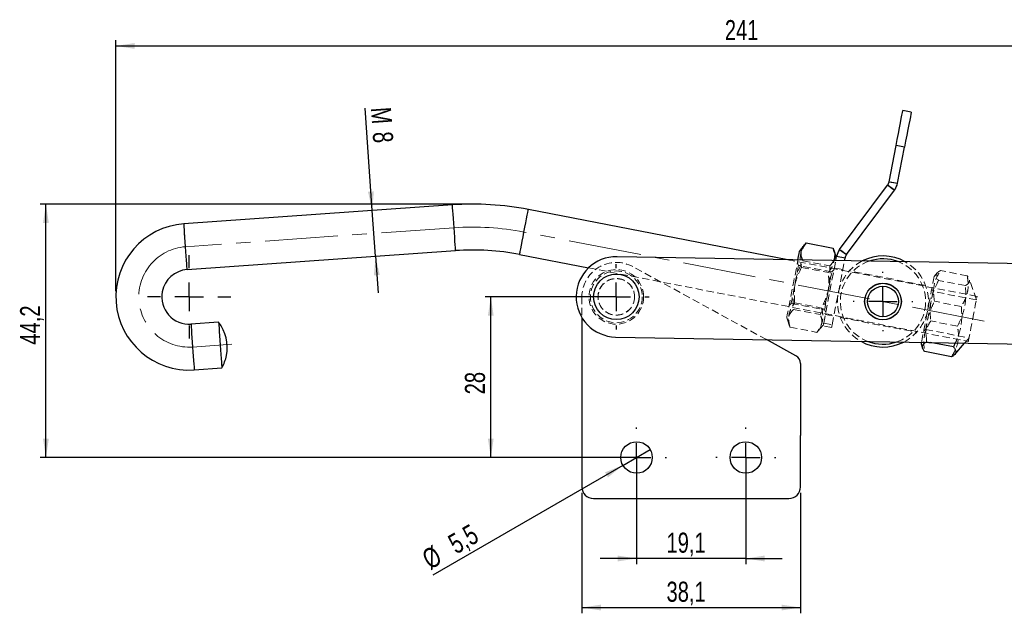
# Model space of a CAD drawing. Header units: millimetres. Extents: x 31 to 337, y 71 to 279.
# Tile 5 of 28: x 31 to 203, y 175 to 279. Entities that reach past the tile are written whole.
import ezdxf

# ---------------------------------------------------------------- set-up
doc = ezdxf.new("R2010")
doc.units = ezdxf.units.MM
doc.linetypes.add('CENTERX2', pattern=[20.32, 12.7, -2.54, 2.54, -2.54])
doc.linetypes.add('HIDDEN', pattern=[1.905, 1.27, -0.635])
doc.layers.add('FORMATO', color=179, linetype='Continuous')
doc.styles.add('SLDTEXTSTYLE0', font='TXT', dxfattribs={"width": 0.75})
doc.dimstyles.new('SLDDIMSTYLE0', dxfattribs={"dimtxt": 3.5, "dimasz": 3.302, "dimexe": 0, "dimexo": 0.0625, "dimgap": 0.875, "dimtad": 1, "dimdec": 3, "dimrnd": 1e-09, "dimzin": 12, "dimdsep": 46, "dimtxsty": 'SLDTEXTSTYLE0', "dimsah": 1, "dimcen": 0.09, "dimadec": 0, "dimazin": 3, "dimtfac": 1, "dimtdec": 3, "dimtmove": 0, "dimatfit": 0, "dimfxl": 0, "dimfrac": 2, "dimtolj": 1, "dimtzin": 12, "dimarcsym": 0})
doc.dimstyles.new('SLDDIMSTYLE1', dxfattribs={"dimtxt": 3.5, "dimasz": 3.302, "dimexe": 0, "dimexo": 0.0625, "dimgap": 0.875, "dimtad": 1, "dimdec": 1, "dimrnd": 1e-09, "dimzin": 12, "dimdsep": 46, "dimtxsty": 'SLDTEXTSTYLE0', "dimsah": 1, "dimcen": 0.09, "dimadec": 0, "dimazin": 3, "dimtfac": 1, "dimtdec": 1, "dimtofl": 0, "dimtmove": 0, "dimatfit": 3, "dimfxl": 0, "dimfrac": 2, "dimtolj": 1, "dimtzin": 12, "dimarcsym": 0})
doc.dimstyles.new('SLDDIMSTYLE2', dxfattribs={"dimtxt": 3.5, "dimasz": 3.302, "dimexe": 0, "dimexo": 0.0625, "dimgap": 0.875, "dimtad": 1, "dimdec": 1, "dimrnd": 1e-09, "dimzin": 12, "dimdsep": 46, "dimtxsty": 'SLDTEXTSTYLE0', "dimsah": 1, "dimcen": 0.09, "dimadec": 0, "dimazin": 3, "dimtfac": 1, "dimtdec": 1, "dimtmove": 0, "dimatfit": 0, "dimfxl": 0, "dimfrac": 2, "dimtolj": 1, "dimtzin": 12, "dimarcsym": 0})
doc.dimstyles.new('SLDDIMSTYLE3', dxfattribs={"dimtxt": 3.5, "dimasz": 3.302, "dimexe": 0, "dimexo": 0.0625, "dimgap": 0.875, "dimtad": 1, "dimdec": 3, "dimrnd": 1e-09, "dimzin": 12, "dimdsep": 46, "dimtxsty": 'SLDTEXTSTYLE0', "dimsah": 1, "dimcen": 0.09, "dimadec": 0, "dimazin": 3, "dimtfac": 1, "dimtdec": 3, "dimtofl": 0, "dimtmove": 0, "dimatfit": 3, "dimfxl": 0, "dimfrac": 2, "dimtolj": 1, "dimtzin": 12, "dimarcsym": 0})
doc.dimstyles.new('SLDDIMSTYLE4', dxfattribs={"dimtxt": 3.5, "dimasz": 3.302, "dimexe": 0, "dimexo": 0.0625, "dimgap": 0.875, "dimtad": 1, "dimdec": 3, "dimrnd": 1e-09, "dimzin": 12, "dimdsep": 46, "dimtxsty": 'SLDTEXTSTYLE0', "dimblk1": 'NONE', "dimsah": 1, "dimcen": 0, "dimadec": 0, "dimazin": 3, "dimtfac": 1, "dimtdec": 3, "dimtmove": 0, "dimatfit": 3, "dimldrblk": 'NONE', "dimfxl": 0, "dimfrac": 2, "dimtolj": 1, "dimtzin": 12, "dimarcsym": 0})
doc.dimstyles.new('SLDDIMSTYLE5', dxfattribs={"dimtxt": 3.5, "dimasz": 3.302, "dimexe": 0, "dimexo": 0.0625, "dimgap": 0.875, "dimtad": 1, "dimdec": 0, "dimrnd": 1e-09, "dimzin": 12, "dimdsep": 46, "dimtxsty": 'SLDTEXTSTYLE0', "dimsah": 1, "dimcen": 0.09, "dimadec": 0, "dimazin": 3, "dimtfac": 1, "dimtdec": 0, "dimtofl": 0, "dimtmove": 0, "dimatfit": 3, "dimfxl": 0, "dimfrac": 2, "dimtolj": 1, "dimtzin": 12, "dimarcsym": 0})

# ---------------------------------------------------------------- blocks, each defined once
blk = doc.blocks.new('_D')
at = {"layer": 'FORMATO'}
for p, q in [((92.61, 245.31), (91.36, 263.14)), ((93.18, 237.33), (92.61, 245.31)), ((93.18, 237.33), (93.62, 230.99))]:
    blk.add_line(p, q, dxfattribs=at)
for points in [[(92.61, 245.31), (92.89, 248.64), (91.87, 248.57)], [(93.18, 237.33), (92.9, 234), (93.92, 234.07)]]:
    blk.add_solid(points, dxfattribs=at)
at = {"layer": 'FORMATO', "char_height": 3.5, "attachment_point": 1, "rotation": 274.0364, "style": 'SLDTEXTSTYLE0'}
for s, insert in [('M', (95.86, 263.45)), ('8', (96.16, 259.18))]:
    blk.add_mtext(s, dxfattribs=dict(at, insert=insert))
blk = doc.blocks.new('_D_1')
at = {"layer": 'FORMATO'}
for p, q in [((109.16, 246.42), (34.72, 246.42)), ((35.72, 202.26), (35.72, 246.42)), ((137.68, 202.26), (34.72, 202.26))]:
    blk.add_line(p, q, dxfattribs=at)
for points in [[(35.72, 246.42), (35.21, 243.12), (36.23, 243.12)], [(35.72, 202.26), (36.23, 205.56), (35.21, 205.56)]]:
    blk.add_solid(points, dxfattribs=at)
at = {"layer": 'FORMATO', "insert": (31.21, 221.93), "char_height": 3.5, "attachment_point": 1, "rotation": 90, "style": 'SLDTEXTSTYLE0'}
blk.add_mtext('44,2', dxfattribs=at)
blk = doc.blocks.new('_D_2')
at = {"layer": 'FORMATO'}
for p, q in [((138.68, 201.26), (138.68, 183.65)), ((157.73, 201.26), (157.73, 183.65)), ((138.68, 184.65), (132.33, 184.65)), ((157.73, 184.65), (138.68, 184.65)), ((157.73, 184.65), (164.08, 184.65))]:
    blk.add_line(p, q, dxfattribs=at)
for points in [[(138.68, 184.65), (135.38, 185.16), (135.38, 184.14)], [(157.73, 184.65), (161.04, 184.14), (161.04, 185.16)]]:
    blk.add_solid(points, dxfattribs=at)
at = {"layer": 'FORMATO', "insert": (143.91, 189.16), "char_height": 3.5, "attachment_point": 1, "style": 'SLDTEXTSTYLE0'}
blk.add_mtext('19,1', dxfattribs=at)
blk = doc.blocks.new('_D_3')
at = {"layer": 'FORMATO'}
for p, q in [((129.16, 196.11), (129.16, 175.1)), ((167.26, 196.11), (167.26, 175.1)), ((129.16, 176.1), (167.26, 176.1))]:
    blk.add_line(p, q, dxfattribs=at)
for points in [[(129.16, 176.1), (132.46, 175.59), (132.46, 176.6)], [(167.26, 176.1), (163.96, 176.6), (163.96, 175.59)]]:
    blk.add_solid(points, dxfattribs=at)
at = {"layer": 'FORMATO', "insert": (143.91, 180.61), "char_height": 3.5, "attachment_point": 1, "style": 'SLDTEXTSTYLE0'}
blk.add_mtext('38,1', dxfattribs=at)
blk = doc.blocks.new('_D_4')
at = {"layer": 'FORMATO'}
for q in [(141.06, 203.64), (103.19, 181.77)]:
    blk.add_line((136.3, 200.89), q, dxfattribs=at)
blk.add_solid([(136.3, 200.89), (133.19, 199.67), (133.7, 198.79)], dxfattribs=at)
at = {"layer": 'FORMATO', "char_height": 3.5, "attachment_point": 1, "rotation": 30, "style": 'SLDTEXTSTYLE0'}
for s, insert in [('5,5', (105.48, 188.35)), ('%%c', (100.94, 185.67))]:
    blk.add_mtext(s, dxfattribs=dict(at, insert=insert))
blk = doc.blocks.new('_NONE')
blk = doc.blocks.new('_D_5')
at = {"layer": 'FORMATO'}
for p, q in [((134.16, 230.26), (112.28, 230.26)), ((113.28, 202.26), (113.28, 230.26)), ((132.43, 202.26), (112.28, 202.26))]:
    blk.add_line(p, q, dxfattribs=at)
for points in [[(113.28, 230.26), (112.77, 226.96), (113.78, 226.96)], [(113.28, 202.26), (113.78, 205.56), (112.77, 205.56)]]:
    blk.add_solid(points, dxfattribs=at)
at = {"layer": 'FORMATO', "insert": (108.76, 213.27), "char_height": 3.5, "attachment_point": 1, "rotation": 90, "style": 'SLDTEXTSTYLE0'}
blk.add_mtext('28', dxfattribs=at)
blk = doc.blocks.new('_D_6')
at = {"layer": 'FORMATO'}
for p, q in [((47.91, 231.26), (47.91, 275)), ((288.75, 228.04), (288.75, 275)), ((47.91, 274), (288.75, 274))]:
    blk.add_line(p, q, dxfattribs=at)
for points in [[(47.91, 274), (51.21, 273.49), (51.21, 274.51)], [(288.75, 274), (285.45, 274.51), (285.45, 273.49)]]:
    blk.add_solid(points, dxfattribs=at)
at = {"layer": 'FORMATO', "insert": (154.08, 278.51), "char_height": 3.5, "attachment_point": 1, "style": 'SLDTEXTSTYLE0'}
blk.add_mtext('241', dxfattribs=at)
blk = doc.blocks.new('SW_CENTERMARKSYMBOL_0')
at = {"layer": 'FORMATO', "color": 0}
for p, q in [((0, 5), (0, 5.7)), ((0, 0), (0, 2.5)), ((-5, 0), (-5.7, 0)), ((0, 0), (-2.5, 0)), ((0, 0), (0, -2.5)), ((0, 0), (2.5, 0)), ((5, 0), (5.7, 0)), ((0, -5), (0, -5.7))]:
    blk.add_line(p, q, dxfattribs=at)
blk = doc.blocks.new('SW_CENTERMARKSYMBOL_1')
at = {"layer": 'FORMATO', "color": 0}
for p, q in [((0, 5), (0, 5.175)), ((0, 0), (0, 2.5)), ((-5, 0), (-5.175, 0)), ((0, 0), (-2.5, 0)), ((0, 0), (0, -2.5)), ((0, 0), (2.5, 0)), ((5, 0), (5.175, 0)), ((0, -5), (0, -5.175))]:
    blk.add_line(p, q, dxfattribs=at)
blk = doc.blocks.new('SW_CENTERMARKSYMBOL_2')
at = {"layer": 'FORMATO', "color": 0}
for p, q in [((0, 5), (0, 7.26)), ((0, 0), (0, 2.5)), ((-5, 0), (-7.26, 0)), ((0, 0), (-2.5, 0)), ((0, 0), (0, -2.5)), ((0, 0), (2.5, 0)), ((5, 0), (7.26, 0)), ((0, -5), (0, -7.26))]:
    blk.add_line(p, q, dxfattribs=at)
blk = doc.blocks.new('SW_CENTERMARKSYMBOL_3')
at = {"layer": 'FORMATO', "color": 0}
for p, q in [((0, 5), (0, 5.25)), ((0, 0), (0, 2.5)), ((-5, 0), (-5.25, 0)), ((0, 0), (-2.5, 0)), ((0, 0), (0, -2.5)), ((0, 0), (2.5, 0)), ((5, 0), (5.25, 0)), ((0, -5), (0, -5.25))]:
    blk.add_line(p, q, dxfattribs=at)
blk = doc.blocks.new('SW_CENTERMARKSYMBOL_4')
at = {"layer": 'FORMATO', "color": 0}
for p, q in [((0, 5), (0, 5.25)), ((0, 0), (0, 2.5)), ((-5, 0), (-5.25, 0)), ((0, 0), (-2.5, 0)), ((0, 0), (0, -2.5)), ((0, 0), (2.5, 0)), ((5, 0), (5.25, 0)), ((0, -5), (0, -5.25))]:
    blk.add_line(p, q, dxfattribs=at)

msp = doc.modelspace()

# ---------------------------------------------------------------- linework, layer by layer
at = {"color": 7, "linetype": 'Continuous', "lineweight": 25}
for p, q in [((186.5823, 262.4822), (185.1097, 262.7673)), ((182.7037, 250.3399), (183.9217, 256.6312)), ((185.3944, 256.3461), (183.9217, 256.6312)), ((184.1764, 250.0548), (185.3944, 256.3461)), ((174.0957, 238.5164), (182.4347, 249.73)), ((183.6384, 248.8349), (182.4347, 249.73)), ((182.7037, 250.3399), (184.1764, 250.0548)), ((175.2994, 237.6213), (183.6384, 248.8349)), ((106.5829, 246.2938), (59.7763, 242.9909)), ((165.0357, 236.7399), (119.8235, 245.4932)), ((168.0315, 239.3904), (167.1446, 238.3687)), ((168.2783, 239.6514), (172.953, 238.7463)), ((60.3394, 235.0107), (107.146, 238.3136)), ((118.3029, 237.639), (130.3142, 235.3136)), ((214.5096, 235.8763), (135.2804, 237.2592)), ((173.5261, 237.1332), (173.0837, 238.4151)), ((173.4216, 236.5935), (173.5577, 237.2964)), ((175.0304, 237.0113), (173.5577, 237.2964)), ((174.0957, 238.5164), (175.2994, 237.6213)), ((174.9443, 236.5669), (175.0304, 237.0113)), ((129.1582, 226.6548), (129.1582, 206.1104)), ((65.8239, 225.848), (61.0099, 225.5083)), ((135.036, 223.2614), (214.2652, 221.8784)), ((166.4774, 219.9869), (161.3236, 222.8025)), ((188.3035, 222.0494), (188.5609, 221.3035)), ((193.9364, 221.5206), (189.8906, 222.3039)), ((194.2601, 222.2276), (193.9364, 221.5206)), ((194.1677, 220.218), (195.8873, 222.1992)), ((193.6045, 219.8062), (188.9298, 220.7113)), ((167.2582, 218.6705), (167.2582, 206.1104)), ((61.573, 217.5282), (66.3871, 217.8679)), ((129.1582, 206.1104), (129.1582, 197.1103)), ((167.2582, 197.1103), (167.2582, 206.1104)), ((131.1582, 195.1103), (165.2582, 195.1103))]:
    msp.add_line(p, q, dxfattribs=at)
at = {"color": 7, "linetype": 'HIDDEN', "lineweight": 18}
for p, q in [((183.9217, 256.6312), (185.3944, 256.3461)), ((182.4347, 249.73), (183.6384, 248.8349)), ((184.1764, 250.0548), (182.7037, 250.3399)), ((173.5577, 237.2964), (175.0304, 237.0113)), ((175.2994, 237.6213), (174.0957, 238.5164)), ((130.3142, 235.3136), (196.5378, 222.4924)), ((161.3236, 222.8025), (138.0348, 235.5258)), ((198.0584, 230.3465), (165.0357, 236.7399)), ((166.9314, 235.7363), (166.7247, 236.1996)), ((172.7415, 234.6114), (166.9314, 235.7363)), ((167.4561, 235.4045), (172.1308, 234.4995)), ((167.6798, 236.5597), (167.6381, 236.6944)), ((167.6798, 236.5597), (172.3545, 235.6546)), ((171.3117, 225.6956), (173.4216, 236.5935)), ((172.7844, 225.4105), (174.9443, 236.5669)), ((174.6471, 235.0318), (173.1745, 235.3169)), ((173.1062, 234.9641), (172.7415, 234.6114)), ((189.1033, 232.2331), (175.7766, 234.8132)), ((191.1016, 234.4266), (190.5844, 233.8307)), ((196.3396, 233.9334), (191.6648, 234.8384)), ((196.0077, 232.219), (191.3329, 233.124)), ((197.9447, 229.7594), (196.7084, 233.3411)), ((129.1582, 230.2603), (129.1582, 226.6548)), ((190.3711, 231.1982), (190.1644, 231.6615)), ((197.9396, 229.7329), (190.3711, 231.1982)), ((165.2837, 228.7566), (165.6483, 229.1093)), ((165.6483, 229.1093), (171.4585, 227.9844)), ((166.259, 229.2212), (170.9337, 228.3162)), ((195.304, 228.5842), (190.6292, 229.4892)), ((164.8637, 226.5875), (165.3051, 225.3086)), ((166.0354, 228.066), (170.7101, 227.161)), ((171.4585, 227.9844), (171.6652, 227.5211)), ((171.5969, 227.1683), (173.0695, 226.8831)), ((174.1878, 226.6666), (187.5368, 224.0822)), ((165.4368, 224.9744), (170.1115, 224.0693)), ((170.3563, 224.3279), (171.2452, 225.352)), ((172.6894, 224.9196), (171.2167, 225.2047)), ((171.3117, 225.6956), (172.7844, 225.4105)), ((194.6401, 225.1554), (189.9654, 226.0604)), ((188.7234, 224.2186), (189.0881, 224.5713)), ((189.0881, 224.5713), (196.6566, 223.106)), ((189.0773, 222.3181), (189.2617, 222.4256)), ((189.8906, 222.3039), (189.2617, 222.4256)), ((195.8873, 222.1992), (196.6515, 223.0795))]:
    msp.add_line(p, q, dxfattribs=at)
at = {"color": 7, "linetype": 'Continuous', "lineweight": 25, "flags": 128}
for points in [[(183.9217, 256.6312), (184.128, 257.6968), (184.328, 258.7299), (184.5157, 259.6993), (184.6853, 260.5754), (184.8318, 261.3317), (184.9505, 261.9452), (185.038, 262.3973), (185.0916, 262.6741), (185.1097, 262.7673)], [(186.5823, 262.4822), (186.5643, 262.389), (186.5107, 262.1121), (186.4232, 261.6601), (186.3044, 261.0466), (186.158, 260.2903), (185.9884, 259.4142), (185.8007, 258.4448), (185.6007, 257.4116), (185.3944, 256.3461)], [(166.8232, 236.7087), (166.9406, 237.3147), (167.0394, 237.8252), (167.1067, 238.1731), (167.1406, 238.348), (167.1446, 238.3687)], [(65.8239, 225.848), (65.8255, 225.8262), (65.8377, 225.6528), (65.8617, 225.3135), (65.8963, 224.8232), (65.94, 224.2033), (65.991, 223.4809), (66.047, 222.6876), (66.1055, 221.858)], [(66.1055, 221.858), (66.164, 221.0284), (66.22, 220.2351), (66.271, 219.5127), (66.3147, 218.8928), (66.3493, 218.4025), (66.3733, 218.0632), (66.3855, 217.8897), (66.3871, 217.8679)], [(188.3579, 222.3306), (188.3348, 222.2111), (188.3055, 222.0601), (188.3035, 222.0494)]]:
    msp.add_lwpolyline(points, dxfattribs=at)
at = {"color": 8, "linetype": 'Continuous', "lineweight": 25, "flags": 128}
for points in [[(106.8644, 242.3037), (106.8059, 243.1333), (106.7499, 243.9266), (106.6989, 244.649), (106.6552, 245.2689), (106.6206, 245.7592), (106.5967, 246.0985), (106.5844, 246.2719), (106.5829, 246.2938)], [(119.0632, 241.5661), (119.2212, 242.3826), (119.3724, 243.1634), (119.51, 243.8744), (119.6282, 244.4845), (119.7216, 244.967), (119.7862, 245.301), (119.8193, 245.4716), (119.8235, 245.4932)], [(60.0578, 239.0008), (59.9993, 239.8304), (59.9433, 240.6237), (59.8923, 241.3461), (59.8486, 241.966), (59.814, 242.4563), (59.79, 242.7956), (59.7778, 242.969), (59.7763, 242.9909)], [(107.146, 238.3136), (107.1445, 238.3355), (107.1322, 238.5089), (107.1083, 238.8482), (107.0737, 239.3385), (107.0299, 239.9584), (106.979, 240.6808), (106.923, 241.4741), (106.8644, 242.3037)], [(118.3029, 237.639), (118.307, 237.6605), (118.3401, 237.8312), (118.4047, 238.1651), (118.4981, 238.6477), (118.6163, 239.2578), (118.7539, 239.9688), (118.9051, 240.7496), (119.0632, 241.5661)], [(60.3394, 235.0107), (60.3378, 235.0326), (60.3256, 235.206), (60.3017, 235.5453), (60.2671, 236.0356), (60.2233, 236.6555), (60.1723, 237.3779), (60.1164, 238.1712), (60.0578, 239.0008)], [(61.0099, 225.5083), (61.0115, 225.4865), (61.0237, 225.3131), (61.0476, 224.9738), (61.0822, 224.4835), (61.126, 223.8636), (61.177, 223.1412), (61.2329, 222.3478), (61.2915, 221.5183)], [(61.2915, 221.5183), (61.35, 220.6887), (61.406, 219.8953), (61.457, 219.173), (61.5007, 218.5531), (61.5353, 218.0628), (61.5593, 217.7235), (61.5715, 217.55), (61.573, 217.5282)]]:
    msp.add_lwpolyline(points, dxfattribs=at)
at = {"color": 7, "linetype": 'HIDDEN', "lineweight": 18, "flags": 128}
for points in [[(106.5829, 246.2938), (106.5844, 246.2719), (106.5967, 246.0985), (106.6206, 245.7592), (106.6552, 245.2689), (106.6989, 244.649), (106.7499, 243.9266), (106.8059, 243.1333), (106.8644, 242.3037), (106.923, 241.4741), (106.979, 240.6808), (107.0299, 239.9584), (107.0737, 239.3385), (107.1083, 238.8482), (107.1322, 238.5089), (107.1445, 238.3355), (107.146, 238.3136)], [(119.8235, 245.4932), (119.8193, 245.4716), (119.7862, 245.301), (119.7216, 244.967), (119.6282, 244.4845), (119.51, 243.8744), (119.3724, 243.1634), (119.2212, 242.3826), (119.0632, 241.5661), (118.9051, 240.7496), (118.7539, 239.9688), (118.6163, 239.2578), (118.4981, 238.6477), (118.4047, 238.1651), (118.3401, 237.8312), (118.307, 237.6605), (118.3029, 237.639)], [(59.7763, 242.9909), (59.7778, 242.969), (59.79, 242.7956), (59.814, 242.4563), (59.8486, 241.966), (59.8923, 241.3461), (59.9433, 240.6237), (59.9993, 239.8304), (60.0578, 239.0008), (60.1164, 238.1712), (60.1723, 237.3779), (60.2233, 236.6555), (60.2671, 236.0356), (60.3017, 235.5453), (60.3256, 235.206), (60.3378, 235.0326), (60.3394, 235.0107)], [(164.8637, 226.5875), (164.8684, 226.6117), (164.9036, 226.7934), (164.9722, 227.1478), (165.0722, 227.6642), (165.2005, 228.3268), (165.3532, 229.1156), (165.5257, 230.0066), (165.7127, 230.9727), (165.9086, 231.9844), (166.1074, 233.0112), (166.303, 234.0218), (166.4896, 234.9855), (166.6614, 235.873), (166.8133, 236.6574), (166.8232, 236.7087)], [(166.9314, 235.7363), (166.9249, 235.7029), (166.8868, 235.5063), (166.8166, 235.1434), (166.7179, 234.6339), (166.5962, 234.0052), (166.458, 233.2911), (166.3107, 232.5303), (166.1622, 231.7637), (166.0207, 231.0326), (165.8937, 230.3764), (165.788, 229.8306), (165.7094, 229.4245), (165.662, 229.18), (165.6483, 229.1093)], [(172.4697, 233.2076), (172.5806, 233.7806), (172.6657, 234.2197), (172.7202, 234.5014), (172.7413, 234.6103), (172.7415, 234.6114)], [(190.5844, 233.8307), (190.5769, 233.7923), (190.5371, 233.5867), (190.4641, 233.2096), (190.3601, 232.6724), (190.2283, 231.9914), (190.0726, 231.1873), (189.8978, 230.2846), (189.7093, 229.3106)], [(171.4585, 227.9844), (171.4611, 227.998), (171.4917, 228.1562), (171.5551, 228.4836), (171.6479, 228.9628), (171.7651, 229.5679), (171.9003, 230.2663), (172.0462, 231.0202), (172.1951, 231.7892), (172.3388, 232.5316), (172.4697, 233.2076)], [(190.3711, 231.1982), (190.3701, 231.193), (190.3445, 231.061), (190.2858, 230.7578), (190.1971, 230.2996), (190.0832, 229.7113), (189.9503, 229.0246), (189.8054, 228.2763), (189.6565, 227.507), (189.5115, 226.758), (189.3782, 226.0698), (189.2639, 225.4794), (189.1747, 225.0187), (189.1154, 224.7125), (189.0893, 224.5773), (189.0881, 224.5713)], [(197.2981, 226.4195), (197.4562, 227.2359), (197.6073, 228.0167), (197.745, 228.7277), (197.8631, 229.3378), (197.9565, 229.8204), (198.0212, 230.1543), (198.0542, 230.325), (198.0584, 230.3465)], [(189.7093, 229.3106), (189.5126, 228.2949), (189.3139, 227.2685), (189.1191, 226.2625), (188.9342, 225.3074), (188.7648, 224.4323), (188.616, 223.6639), (188.4924, 223.0253), (188.3977, 222.5361), (188.3579, 222.3306)], [(61.573, 217.5282), (61.5715, 217.55), (61.5593, 217.7235), (61.5353, 218.0628), (61.5007, 218.5531), (61.457, 219.173), (61.406, 219.8953), (61.35, 220.6887), (61.2915, 221.5183), (61.2329, 222.3478), (61.177, 223.1412), (61.126, 223.8636), (61.0822, 224.4835), (61.0476, 224.9738), (61.0237, 225.3131), (61.0115, 225.4865), (61.0099, 225.5083)], [(171.2167, 225.2047), (171.2185, 225.2142), (171.2239, 225.2421), (171.2327, 225.2875), (171.2445, 225.3485), (171.2589, 225.4229), (171.2754, 225.5078), (171.2932, 225.5998), (171.3117, 225.6956)], [(172.7844, 225.4105), (172.7659, 225.3147), (172.748, 225.2226), (172.7316, 225.1378), (172.7172, 225.0634), (172.7054, 225.0023), (172.6966, 224.957), (172.6912, 224.929), (172.6894, 224.9196)], [(196.5378, 222.4924), (196.5419, 222.5139), (196.575, 222.6846), (196.6396, 223.0185), (196.7331, 223.5011), (196.8512, 224.1112), (196.9888, 224.8222), (197.14, 225.603), (197.2981, 226.4195)]]:
    msp.add_lwpolyline(points, dxfattribs=at)
at = {"color": 7, "linetype": 'HIDDEN', "lineweight": 18}
for radius in [4.7625, 4.5125, 3.2, 3.175]:
    msp.add_circle((135.1582, 230.2603), radius, dxfattribs=at)
at = {"color": 7, "linetype": 'Continuous', "lineweight": 25}
for centre, radius in [((135.1582, 230.2603), 3.9688), ((181.6511, 229.4488), 3.2), ((181.6511, 229.4488), 3.175), ((181.6511, 229.4488), 2.675), ((138.6832, 202.2603), 2.75), ((157.7332, 202.2603), 2.75)]:
    msp.add_circle(centre, radius, dxfattribs=at)
for centre, radius, start, end in [((181.231, 250.6251), 1.5, 323.363553, 349.042841), ((181.231, 250.6251), 3, 323.363553, 349.042841), ((110.1611, 195.5856), 50.8343, 79.042841, 94.036409), ((60.6746, 230.2595), 12.763, 94.036409, 274.036409), ((110.1611, 195.5856), 42.8343, 79.042841, 94.036409), ((135.1582, 230.2603), 7, 89, 269), ((176.503, 236.7262), 3, 143.363553, 169.042841), ((176.503, 236.7262), 1.5, 143.363553, 169.042841), ((181.6511, 229.4488), 7.9375, 60.871172, 117.128828), ((181.6511, 229.4488), 7.4375, 69.250077, 108.749923), ((60.6746, 230.2595), 4.763, 94.036409, 169.042841), ((60.6746, 230.2595), 4.763, 169.042841, 274.036409), ((60.0539, 221.4309), 7.2667, 349.042841, 37.434898), ((181.6511, 229.4488), 7.9375, 240.871172, 297.128828), ((181.6511, 229.4488), 7.4375, 249.250077, 288.749923), ((60.0539, 221.4309), 7.2667, 330.637921, 349.042841), ((165.7582, 218.6705), 1.5, 0, 61.351123), ((131.1582, 197.1103), 2, 180, 270), ((165.2582, 197.1103), 2, 270, 0)]:
    msp.add_arc(centre, radius, start, end, dxfattribs=at)
at = {"color": 7, "linetype": 'HIDDEN', "lineweight": 18}
for centre, radius, start, end in [((135.1582, 230.2603), 6, 61.351123, 180), ((181.6511, 229.4488), 7.9375, 117.128828, 240.871172), ((181.6511, 229.4488), 7.4375, 108.749923, 249.250077), ((181.6511, 229.4488), 7.4375, 349.042841, 69.250077), ((181.6511, 229.4488), 7.9375, 349.042841, 60.871172), ((181.6511, 229.4488), 7.4375, 288.749923, 349.042841), ((181.6511, 229.4488), 7.9375, 297.128828, 349.042841)]:
    msp.add_arc(centre, radius, start, end, dxfattribs=at)
for points, knots in [([(168.2783, 239.6514), (168.1038, 239.4084), (167.7531, 238.92), (167.3591, 238.0518), (167.1764, 237.0324), (167.273, 236.1085), (167.4155, 235.5608), (167.4561, 235.4045)], [0, 0, 0, 0, 0.19205039, 0.38595647, 0.63793338, 0.89671939, 1, 1, 1, 1]), ([(172.1308, 234.4995), (172.2269, 234.6293), (172.5575, 235.0762), (172.9942, 235.8963), (173.2087, 236.9068), (173.1678, 237.8687), (173.0249, 238.4527), (172.953, 238.7463)], [0, 0, 0, 0, 0.10328084, 0.35563244, 0.61404113, 0.80591564, 1, 1, 1, 1]), ([(167.4561, 235.4045), (167.1682, 234.7995), (166.5861, 233.5763), (166.0949, 231.692), (165.9206, 229.8336), (165.9969, 228.6588), (166.0354, 228.066)], [0, 0, 0, 0, 0.264602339, 0.53494226, 0.765340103, 1, 1, 1, 1]), ([(166.259, 229.2212), (166.2177, 229.89), (166.1342, 231.2421), (166.3818, 233.1735), (166.9136, 234.9627), (167.4228, 236.0241), (167.6798, 236.5597)], [0, 0, 0, 0, 0.26460239, 0.53494213, 0.76534002, 1, 1, 1, 1]), ([(172.3545, 235.6546), (172.3958, 234.9859), (172.4793, 233.6338), (172.2317, 231.7023), (171.6999, 229.9132), (171.1907, 228.8517), (170.9337, 228.3162)], [0, 0, 0, 0, 0.2646024, 0.53494238, 0.76534034, 1, 1, 1, 1]), ([(173.0282, 236.6004), (172.9873, 236.4971), (172.8528, 236.1579), (172.5589, 235.8611), (172.3545, 235.6546)], [0, 0, 0, 0, 0.304356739, 1, 1, 1, 1]), ([(170.7101, 227.161), (170.998, 227.766), (171.5801, 228.9893), (172.0713, 230.8735), (172.2456, 232.7319), (172.1693, 233.9067), (172.1308, 234.4995)], [0, 0, 0, 0, 0.26460212, 0.53494203, 0.76534011, 1, 1, 1, 1]), ([(190.6292, 229.4892), (190.5545, 229.9854), (190.4034, 230.9884), (190.5509, 232.4026), (190.9869, 233.6974), (191.4375, 234.4558), (191.6648, 234.8384)], [0, 0, 0, 0, 0.26460216, 0.53494203, 0.76534007, 1, 1, 1, 1]), ([(191.6648, 234.8384), (191.5853, 234.7939), (191.3116, 234.6407), (190.9755, 234.3405), (190.8781, 233.9347), (191.0251, 233.5211), (191.2299, 233.2569), (191.3329, 233.124)], [0, 0, 0, 0, 0.10328111, 0.35563244, 0.61404122, 0.80591558, 1, 1, 1, 1]), ([(196.3396, 233.9334), (196.4143, 233.4372), (196.5654, 232.4342), (196.4179, 231.0199), (195.9819, 229.7251), (195.5313, 228.9668), (195.304, 228.5842)], [0, 0, 0, 0, 0.26460253, 0.53494222, 0.76534041, 1, 1, 1, 1]), ([(196.0077, 232.219), (196.1514, 232.3029), (196.4402, 232.4715), (196.7291, 232.7968), (196.7944, 233.21), (196.5971, 233.6136), (196.3967, 233.8624), (196.3396, 233.9334)], [0, 0, 0, 0, 0.1920504, 0.38595644, 0.63793346, 0.89671936, 1, 1, 1, 1]), ([(191.3329, 233.124), (191.0496, 232.5428), (190.4768, 231.3678), (189.9995, 229.555), (189.8384, 227.765), (189.9228, 226.6321), (189.9654, 226.0604)], [0, 0, 0, 0, 0.264602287, 0.534942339, 0.765340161, 1, 1, 1, 1]), ([(194.6401, 225.1554), (194.9234, 225.7366), (195.4962, 226.9116), (195.9735, 228.7244), (196.1347, 230.5144), (196.0503, 231.6473), (196.0077, 232.219)], [0, 0, 0, 0, 0.26460219, 0.534942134, 0.765340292, 1, 1, 1, 1]), ([(165.4368, 224.9744), (165.3962, 225.1306), (165.2562, 225.6686), (165.1571, 226.5925), (165.3353, 227.61), (165.7322, 228.4872), (166.0827, 228.9756), (166.259, 229.2212)], [0, 0, 0, 0, 0.10328106, 0.35563248, 0.61404128, 0.80591571, 1, 1, 1, 1]), ([(170.9337, 228.3162), (171.0049, 228.0256), (171.148, 227.4416), (171.1895, 226.4892), (170.9785, 225.4752), (170.5441, 224.6541), (170.2075, 224.1991), (170.1115, 224.0693)], [0, 0, 0, 0, 0.19205042, 0.38595636, 0.63793333, 0.89671941, 1, 1, 1, 1]), ([(189.2617, 222.4256), (189.2157, 223.0706), (189.1229, 224.3744), (189.3567, 226.2344), (189.8752, 227.9553), (190.3764, 228.9748), (190.6292, 229.4892)], [0, 0, 0, 0, 0.26460222, 0.53494215, 0.76534027, 1, 1, 1, 1]), ([(195.304, 228.5842), (195.3503, 227.9391), (195.4439, 226.6349), (195.2046, 224.7772), (194.7765, 223.2989), (194.3961, 222.5099), (194.2601, 222.2276)], [0, 0, 0, 0, 0.296074, 0.59856788, 0.85636921, 1, 1, 1, 1]), ([(166.0354, 228.066), (165.8188, 227.8296), (165.3809, 227.3515), (165.1036, 226.5714), (165.1335, 225.7684), (165.3351, 225.2407), (165.4368, 224.9744)], [0, 0, 0, 0, 0.264602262, 0.534942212, 0.765340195, 1, 1, 1, 1]), ([(170.1115, 224.0693), (170.3281, 224.3058), (170.7659, 224.7838), (171.0433, 225.564), (171.0134, 226.367), (170.8118, 226.8947), (170.7101, 227.161)], [0, 0, 0, 0, 0.26460228, 0.53494224, 0.76534023, 1, 1, 1, 1]), ([(189.9654, 226.0604), (189.7109, 225.628), (189.1963, 224.7539), (188.8053, 223.3868), (188.7267, 222.0228), (188.8617, 221.1511), (188.9298, 220.7113)], [0, 0, 0, 0, 0.2646021, 0.53494212, 0.76534012, 1, 1, 1, 1]), ([(193.6045, 219.8062), (193.859, 220.2386), (194.3735, 221.1128), (194.7645, 222.4799), (194.8432, 223.8439), (194.7082, 224.7155), (194.6401, 225.1554)], [0, 0, 0, 0, 0.2646023, 0.53494217, 0.76534034, 1, 1, 1, 1])]:
    msp.add_open_spline(points, degree=3, knots=knots, dxfattribs=at)
at = {"color": 7, "linetype": 'Continuous', "lineweight": 25}
for points, knots in [([(167.6381, 236.6944), (167.5437, 236.9492), (167.3359, 237.5105), (167.3744, 238.294), (167.7003, 239.0279), (168.0845, 239.4423), (168.2783, 239.6514)], [0, 0, 0, 0, 0.2340422, 0.51561635, 0.75558874, 1, 1, 1, 1]), ([(172.953, 238.7463), (173.0629, 238.4468), (173.2849, 237.8413), (173.2918, 237.116), (173.0923, 236.7256), (173.0282, 236.6004)], [0, 0, 0, 0, 0.39929588, 0.80724973, 1, 1, 1, 1]), ([(188.9298, 220.7113), (188.8278, 220.8427), (188.6229, 221.1069), (188.4755, 221.5168), (188.5735, 221.9233), (188.8502, 222.1871), (189.0613, 222.3089), (189.0773, 222.3181)], [0, 0, 0, 0, 0.20923713, 0.42049573, 0.69502221, 0.97696709, 1, 1, 1, 1]), ([(193.9364, 221.5206), (193.9936, 221.4496), (194.1904, 221.2053), (194.3901, 220.8014), (194.329, 220.3885), (194.0382, 220.0597), (193.7496, 219.891), (193.6045, 219.8062)], [0, 0, 0, 0, 0.10328107, 0.35563249, 0.61404124, 0.80591559, 1, 1, 1, 1])]:
    msp.add_open_spline(points, degree=3, knots=knots, dxfattribs=at)
at = {"layer": 'FORMATO', "linetype": 'CENTERX2', "lineweight": 18}
for p, q in [((106.8644, 242.3037), (60.0578, 239.0008)), ((199.2616, 226.0393), (119.0632, 241.5661)), ((61.2915, 221.5183), (68.1005, 221.9987))]:
    msp.add_line(p, q, dxfattribs=at)
for centre, radius, start, end in [((110.1611, 195.5856), 46.8343, 79.042841, 94.036409), ((60.6746, 230.2595), 8.763, 94.036409, 274.036409)]:
    msp.add_arc(centre, radius, start, end, dxfattribs=at)

# ---------------------------------------------------------------- block references
at = {"layer": 'FORMATO'}
for name, p in [('SW_CENTERMARKSYMBOL_2', (60.6746, 230.2595)), ('SW_CENTERMARKSYMBOL_0', (135.1582, 230.2603)), ('SW_CENTERMARKSYMBOL_1', (181.6511, 229.4488)), ('SW_CENTERMARKSYMBOL_3', (138.6832, 202.2603)), ('SW_CENTERMARKSYMBOL_4', (157.7332, 202.2603))]:
    msp.add_blockref(name, p, dxfattribs=at)

# ---------------------------------------------------------------- dimensions: what is measured, and where the dimension line sits
for base, p1, p2, dimstyle, picture, middle in [((288.7492, 274.0028), (47.9116, 230.2595), (288.7492, 227.0355), 'SLDDIMSTYLE5', '_D_6', (157.957, 274.0028)), ((138.6832045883, 184.6478047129), (157.7332045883, 202.2603088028), (138.6832045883, 202.2603088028), 'SLDDIMSTYLE2', '_D_2', (148.4355886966, 184.6478047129)), ((167.2582, 176.0952), (129.1582, 197.1103), (167.2582, 197.1103), 'SLDDIMSTYLE3', '_D_3', (148.4356, 176.0952))]:
    dim = msp.add_linear_dim(base=base, p1=p1, p2=p2, dimstyle=dimstyle, dxfattribs=at)
    dim.commit()
    dim.dimension.update_dxf_attribs({"geometry": picture, "text_midpoint": middle, "dimtype": 160})
dim = msp.add_linear_dim(base=(92.6132, 245.308), p1=(107.146, 238.3136), p2=(106.5829, 246.2938), angle=274.036409, text='M<>', dimstyle='SLDDIMSTYLE0', dxfattribs=at)
dim.commit()
dim.dimension.update_dxf_attribs({"geometry": '_D', "text_midpoint": (91.5971, 259.7076), "dimtype": 160})
for base, p1, p2, dimstyle, picture, middle in [((35.7184, 246.4199), (138.6832, 202.2603), (110.1611, 246.4199), 'SLDDIMSTYLE1', '_D_1', (35.7184, 226.4583)), ((113.2759, 230.2603), (133.4332, 202.2603), (135.1582, 230.2603), 'SLDDIMSTYLE3', '_D_5', (113.2759, 215.8587))]:
    dim = msp.add_linear_dim(base=base, p1=p1, p2=p2, angle=90, dimstyle=dimstyle, dxfattribs=at)
    dim.commit()
    dim.dimension.update_dxf_attribs({"geometry": picture, "text_midpoint": middle, "dimtype": 160})
dim = msp.add_diameter_dim_2p(p1=(141.0648, 203.6353), p2=(136.3016, 200.8853), dimstyle='SLDDIMSTYLE4', dxfattribs=at)
dim.commit()
dim.dimension.update_dxf_attribs({"geometry": '_D_4', "text_midpoint": (108.1775, 184.6478), "dimtype": 163})

doc.saveas('drawing.dxf')
